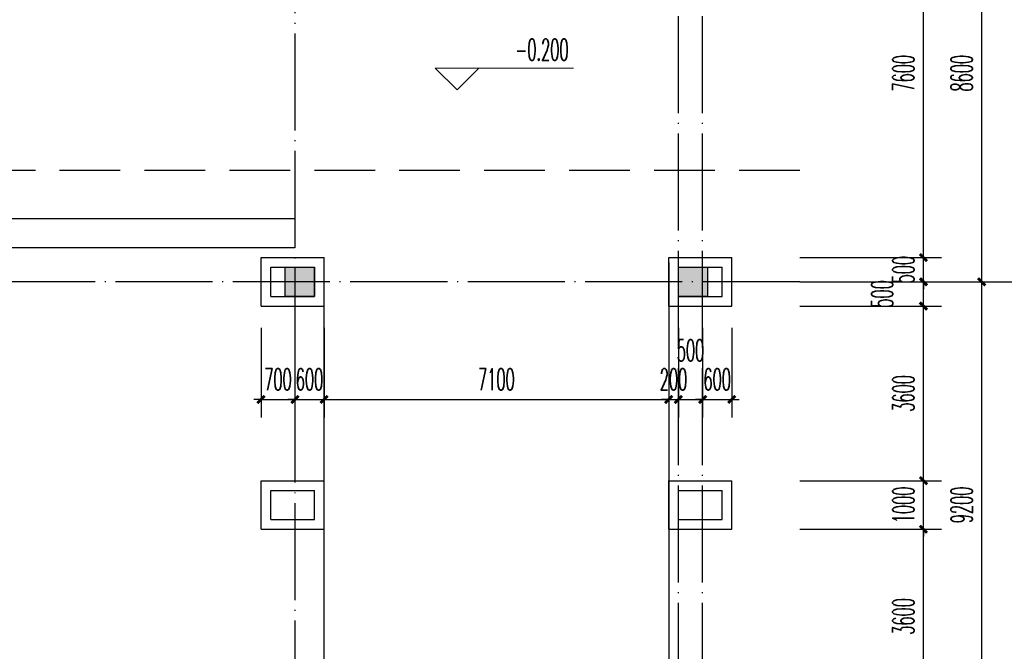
# Model space of a CAD drawing. Extents: x 1779708 to 7299578, y -1121471 to 88434.
# Tile 132 of 256: x 4384595 to 4404883, y -1003761 to -990738. Entities that reach past the tile are written whole.
import ezdxf

# ---------------------------------------------------------------- set-up
doc = ezdxf.new("R2010")
doc.units = 0
doc.header["$LTSCALE"] = 1000
doc.header["$MEASUREMENT"] = 0
doc.linetypes.add('DASH', pattern=[0.35, 0.25, -0.1])
doc.linetypes.add('DOTE', pattern=[2.42, 2, -0.2, 0.02, -0.2])
doc.layers.get('0').update_dxf_attribs({"linetype": 'CONTINUOUS'})
doc.layers.get('Defpoints').update_dxf_attribs({"linetype": 'CONTINUOUS'})
for name, color, linetype in [('AXIS', 3, 'CONTINUOUS'), ('DOTE', 1, 'DOTE'), ('PUB_DIM', 3, 'CONTINUOUS'), ('PUB_TEXT', 7, 'CONTINUOUS'), ('STAIR', 2, 'CONTINUOUS'), ('WALL', 255, 'CONTINUOUS'), ('墙柱', 2, 'CONTINUOUS'), ('室外构件', 4, 'CONTINUOUS'), ('道路', 33, 'CONTINUOUS')]:
    doc.layers.add(name, color=color, linetype=linetype)
doc.layers.add('DIM_ELEV', color=3, linetype='CONTINUOUS', lineweight=13)
doc.styles.add('_TCH_DIM', font='SIMPLEX.shx', dxfattribs={"width": 0.7, "bigfont": 'GBCBIG.shx'})
doc.styles.add('_TCH_DIM_T3', font='SIMPLEX.shx', dxfattribs={"width": 0.494118, "bigfont": 'GBCBIG.shx'})
doc.dimstyles.new('_TCH_ARCH&&150', dxfattribs={"dimtxt": 446.25, "dimasz": 150, "dimexe": 375, "dimexo": 450, "dimgap": 189.375, "dimtad": 1, "dimdec": 0, "dimzin": 0, "dimdsep": 46, "dimtxsty": '_TCH_DIM_T3', "dimblk": 'ARCHTICK', "dimcen": 0.09, "dimdle": 225, "dimclrt": 7, "dimazin": 2, "dimtfac": 1, "dimtdec": 0, "dimtix": 1, "dimtmove": 2, "dimatfit": 3, "dimfxl": 250, "dimtolj": 1, "dimtzin": 0, "dimarcsym": 0})

# ---------------------------------------------------------------- blocks, each defined once
blk = doc.blocks.new('_ArchTick')
at = {"color": 0, "linetype": 'ByBlock', "const_width": 0.4}
blk.add_lwpolyline([(-0.5, -0.5), (0.5, 0.5)], dxfattribs=at)
blk = doc.blocks.new('*D6875')
at = {"layer": 'AXIS', "color": 0, "lineweight": -2, "transparency": 16777216}
for p, q in [((90550, 64475), (90550, 74125)), ((87250, 73900), (90925, 73900)), ((87250, 64700), (90925, 64700))]:
    blk.add_line(p, q, dxfattribs=at)
at = {"layer": 'Defpoints', "color": 0, "transparency": 16777216}
for p in [(86800, 73900), (90550, 73900), (86800, 64700)]:
    blk.add_point(p, dxfattribs=at)
at = {"layer": 'AXIS', "color": 0, "lineweight": -2, "transparency": 16777216, "xscale": 150, "yscale": 150, "zscale": 150}
for p, rotation in [((90550, 73900), 90), ((90550, 64700), 270)]:
    blk.add_blockref('_ArchTick', p, dxfattribs=dict(at, rotation=rotation))
at = {"layer": 'AXIS', "color": 7, "transparency": 16777216, "insert": (90138, 69300), "char_height": 446.2, "attachment_point": 5, "rotation": 90, "style": '_TCH_DIM_T3'}
blk.add_mtext('\\A1;9200', dxfattribs=at)
blk = doc.blocks.new('*D6876')
at = {"layer": 'AXIS', "color": 0, "lineweight": -2, "transparency": 16777216}
for p, q in [((90550, 73675), (90550, 82725)), ((87250, 82500), (90925, 82500)), ((87250, 73900), (90925, 73900))]:
    blk.add_line(p, q, dxfattribs=at)
at = {"layer": 'Defpoints', "color": 0, "transparency": 16777216}
for p in [(86800, 82500), (90550, 82500), (86800, 73900)]:
    blk.add_point(p, dxfattribs=at)
at = {"layer": 'AXIS', "color": 0, "lineweight": -2, "transparency": 16777216, "xscale": 150, "yscale": 150, "zscale": 150}
for p, rotation in [((90550, 82500), 90), ((90550, 73900), 270)]:
    blk.add_blockref('_ArchTick', p, dxfattribs=dict(at, rotation=rotation))
at = {"layer": 'AXIS', "color": 7, "transparency": 16777216, "insert": (90138, 78200), "char_height": 446.2, "attachment_point": 5, "rotation": 90, "style": '_TCH_DIM_T3'}
blk.add_mtext('\\A1;8600', dxfattribs=at)
blk = doc.blocks.new('A$C13BE7D8E')
at = {"layer": '道路', "color": 3, "linetype": 'DASH', "ltscale": 5}
blk.add_line((29400, 16000), (81442, 16000), dxfattribs=at)
at = {"layer": '道路', "flags": 128}
blk.add_lwpolyline([(71000, 15000), (29900, 15000)], dxfattribs=at)
at = {"layer": '道路'}
blk.add_lwpolyline([(71000, 14400), (63000, 14400)], dxfattribs=at)
blk = doc.blocks.new('*D4671')
at = {"layer": 'Defpoints', "color": 0, "transparency": 16777216}
for p in [(4400217, -1001243), (4403217, -1001243), (4400217, -1004843)]:
    blk.add_point(p, dxfattribs=at)
at = {"layer": 'PUB_DIM', "color": 0, "lineweight": -2, "transparency": 16777216}
for p, q in [((4403217, -1005068), (4403217, -1001018)), ((4400667, -1001243), (4403592, -1001243)), ((4400667, -1004843), (4403592, -1004843))]:
    blk.add_line(p, q, dxfattribs=at)
at = {"layer": 'PUB_DIM', "color": 0, "lineweight": -2, "transparency": 16777216, "xscale": 150, "yscale": 150, "zscale": 150}
for p, rotation in [((4403217, -1001243), 90), ((4403217, -1004843), 270)]:
    blk.add_blockref('_ArchTick', p, dxfattribs=dict(at, rotation=rotation))
at = {"layer": 'PUB_DIM', "color": 7, "transparency": 16777216, "insert": (4402805, -1003043), "char_height": 446.2, "attachment_point": 5, "rotation": 90, "style": '_TCH_DIM_T3'}
blk.add_mtext('\\A1;3600', dxfattribs=at)
blk = doc.blocks.new('*D4672')
at = {"layer": 'Defpoints', "color": 0, "transparency": 16777216}
for p in [(4400217, -1000243), (4403217, -1000243), (4400217, -1001243)]:
    blk.add_point(p, dxfattribs=at)
at = {"layer": 'PUB_DIM', "color": 0, "lineweight": -2, "transparency": 16777216}
for p, q in [((4403217, -1000243), (4403217, -1000093)), ((4400667, -1000243), (4403592, -1000243)), ((4403217, -1001243), (4403217, -1000243)), ((4400667, -1001243), (4403592, -1001243)), ((4403217, -1001243), (4403217, -1001393))]:
    blk.add_line(p, q, dxfattribs=at)
at = {"layer": 'PUB_DIM', "color": 0, "lineweight": -2, "transparency": 16777216, "xscale": 150, "yscale": 150, "zscale": 150}
for p, rotation in [((4403217, -1000243), 270), ((4403217, -1001243), 90)]:
    blk.add_blockref('_ArchTick', p, dxfattribs=dict(at, rotation=rotation))
at = {"layer": 'PUB_DIM', "color": 7, "transparency": 16777216, "insert": (4402805, -1000743), "char_height": 446.2, "attachment_point": 5, "rotation": 90, "style": '_TCH_DIM_T3'}
blk.add_mtext('\\A1;1000', dxfattribs=at)
blk = doc.blocks.new('*D4673')
at = {"layer": 'Defpoints', "color": 0, "transparency": 16777216}
for p in [(4400217, -996643), (4403217, -996643), (4400217, -1000243)]:
    blk.add_point(p, dxfattribs=at)
at = {"layer": 'PUB_DIM', "color": 0, "lineweight": -2, "transparency": 16777216}
for p, q in [((4403217, -1000468), (4403217, -996418)), ((4400667, -996643), (4403592, -996643)), ((4400667, -1000243), (4403592, -1000243))]:
    blk.add_line(p, q, dxfattribs=at)
at = {"layer": 'PUB_DIM', "color": 0, "lineweight": -2, "transparency": 16777216, "xscale": 150, "yscale": 150, "zscale": 150}
for p, rotation in [((4403217, -996643), 90), ((4403217, -1000243), 270)]:
    blk.add_blockref('_ArchTick', p, dxfattribs=dict(at, rotation=rotation))
at = {"layer": 'PUB_DIM', "color": 7, "transparency": 16777216, "insert": (4402805, -998443), "char_height": 446.2, "attachment_point": 5, "rotation": 90, "style": '_TCH_DIM_T3'}
blk.add_mtext('\\A1;3600', dxfattribs=at)
blk = doc.blocks.new('*D4674')
at = {"layer": 'Defpoints', "color": 0, "transparency": 16777216}
for p in [(4400217, -996143), (4403217, -996143), (4400217, -996643)]:
    blk.add_point(p, dxfattribs=at)
at = {"layer": 'PUB_DIM', "color": 0, "lineweight": -2, "transparency": 16777216}
for p, q in [((4403217, -996868), (4403217, -995918)), ((4400667, -996143), (4403592, -996143)), ((4400667, -996643), (4403592, -996643))]:
    blk.add_line(p, q, dxfattribs=at)
at = {"layer": 'PUB_DIM', "color": 0, "lineweight": -2, "transparency": 16777216, "xscale": 150, "yscale": 150, "zscale": 150}
for p, rotation in [((4403217, -996143), 90), ((4403217, -996643), 270)]:
    blk.add_blockref('_ArchTick', p, dxfattribs=dict(at, rotation=rotation))
at = {"layer": 'PUB_DIM', "color": 7, "transparency": 16777216, "insert": (4402366, -996393), "char_height": 446.2, "attachment_point": 5, "rotation": 90, "style": '_TCH_DIM_T3'}
blk.add_mtext('\\A1;500', dxfattribs=at)
blk = doc.blocks.new('*D4675')
at = {"layer": 'Defpoints', "color": 0, "transparency": 16777216}
for p in [(4400217, -995643), (4403217, -995643), (4400217, -996143)]:
    blk.add_point(p, dxfattribs=at)
at = {"layer": 'PUB_DIM', "color": 0, "lineweight": -2, "transparency": 16777216}
for p, q in [((4403217, -995643), (4403217, -995493)), ((4400667, -995643), (4403592, -995643)), ((4403217, -996143), (4403217, -995643)), ((4400667, -996143), (4403592, -996143)), ((4403217, -996143), (4403217, -996293))]:
    blk.add_line(p, q, dxfattribs=at)
at = {"layer": 'PUB_DIM', "color": 0, "lineweight": -2, "transparency": 16777216, "xscale": 150, "yscale": 150, "zscale": 150}
for p, rotation in [((4403217, -995643), 270), ((4403217, -996143), 90)]:
    blk.add_blockref('_ArchTick', p, dxfattribs=dict(at, rotation=rotation))
at = {"layer": 'PUB_DIM', "color": 7, "transparency": 16777216, "insert": (4402805, -995893), "char_height": 446.2, "attachment_point": 5, "rotation": 90, "style": '_TCH_DIM_T3'}
blk.add_mtext('\\A1;500', dxfattribs=at)
blk = doc.blocks.new('*D4676')
at = {"layer": 'Defpoints', "color": 0, "transparency": 16777216}
for p in [(4400217, -988043), (4403217, -988043), (4400217, -995643)]:
    blk.add_point(p, dxfattribs=at)
at = {"layer": 'PUB_DIM', "color": 0, "lineweight": -2, "transparency": 16777216}
for p, q in [((4403217, -995868), (4403217, -987818)), ((4400667, -988043), (4403592, -988043)), ((4400667, -995643), (4403592, -995643))]:
    blk.add_line(p, q, dxfattribs=at)
at = {"layer": 'PUB_DIM', "color": 0, "lineweight": -2, "transparency": 16777216, "xscale": 150, "yscale": 150, "zscale": 150}
for p, rotation in [((4403217, -988043), 90), ((4403217, -995643), 270)]:
    blk.add_blockref('_ArchTick', p, dxfattribs=dict(at, rotation=rotation))
at = {"layer": 'PUB_DIM', "color": 7, "transparency": 16777216, "insert": (4402805, -991843), "char_height": 446.2, "attachment_point": 5, "rotation": 90, "style": '_TCH_DIM_T3'}
blk.add_mtext('\\A1;7600', dxfattribs=at)
blk = doc.blocks.new('*D6768')
at = {"layer": 'Defpoints', "color": 0, "transparency": 16777216}
for p in [(4398667, -996643), (4399267, -996643), (4399267, -998568)]:
    blk.add_point(p, dxfattribs=at)
at = {"layer": 'PUB_DIM', "color": 0, "lineweight": -2, "transparency": 16777216}
for p, q in [((4398667, -997093), (4398667, -998943)), ((4399267, -997093), (4399267, -998943)), ((4398667, -998568), (4398517, -998568)), ((4398667, -998568), (4399267, -998568)), ((4399267, -998568), (4399417, -998568))]:
    blk.add_line(p, q, dxfattribs=at)
at = {"layer": 'PUB_DIM', "color": 0, "lineweight": -2, "transparency": 16777216, "xscale": 150, "yscale": 150, "zscale": 150}
blk.add_blockref('_ArchTick', (4398667, -998568), dxfattribs=at)
at = {"layer": 'PUB_DIM', "color": 0, "lineweight": -2, "transparency": 16777216, "xscale": 150, "yscale": 150, "zscale": 150, "rotation": 180}
blk.add_blockref('_ArchTick', (4399267, -998568), dxfattribs=at)
at = {"layer": 'PUB_DIM', "color": 7, "transparency": 16777216, "insert": (4398967, -998155), "char_height": 446.2, "attachment_point": 5, "style": '_TCH_DIM_T3'}
blk.add_mtext('\\A1;600', dxfattribs=at)
blk = doc.blocks.new('*D6769')
at = {"layer": 'Defpoints', "color": 0, "transparency": 16777216}
for p in [(4398167, -996643), (4398667, -996643), (4398667, -998568)]:
    blk.add_point(p, dxfattribs=at)
at = {"layer": 'PUB_DIM', "color": 0, "lineweight": -2, "transparency": 16777216}
for p, q in [((4398167, -997093), (4398167, -998943)), ((4398667, -997093), (4398667, -998943)), ((4397942, -998568), (4398892, -998568))]:
    blk.add_line(p, q, dxfattribs=at)
at = {"layer": 'PUB_DIM', "color": 0, "lineweight": -2, "transparency": 16777216, "xscale": 150, "yscale": 150, "zscale": 150, "rotation": 180}
blk.add_blockref('_ArchTick', (4398167, -998568), dxfattribs=at)
at = {"layer": 'PUB_DIM', "color": 0, "lineweight": -2, "transparency": 16777216, "xscale": 150, "yscale": 150, "zscale": 150}
blk.add_blockref('_ArchTick', (4398667, -998568), dxfattribs=at)
at = {"layer": 'PUB_DIM', "color": 7, "transparency": 16777216, "insert": (4398417, -997555), "char_height": 446.2, "attachment_point": 5, "style": '_TCH_DIM_T3'}
blk.add_mtext('\\A1;500', dxfattribs=at)
blk = doc.blocks.new('*D6770')
at = {"layer": 'Defpoints', "color": 0, "transparency": 16777216}
for p in [(4397967, -996643), (4398167, -996643), (4398167, -998568)]:
    blk.add_point(p, dxfattribs=at)
at = {"layer": 'PUB_DIM', "color": 0, "lineweight": -2, "transparency": 16777216}
for p, q in [((4397967, -997093), (4397967, -998943)), ((4398167, -997093), (4398167, -998943)), ((4397967, -998568), (4397817, -998568)), ((4397967, -998568), (4398167, -998568)), ((4398167, -998568), (4398317, -998568))]:
    blk.add_line(p, q, dxfattribs=at)
at = {"layer": 'PUB_DIM', "color": 0, "lineweight": -2, "transparency": 16777216, "xscale": 150, "yscale": 150, "zscale": 150}
blk.add_blockref('_ArchTick', (4397967, -998568), dxfattribs=at)
at = {"layer": 'PUB_DIM', "color": 0, "lineweight": -2, "transparency": 16777216, "xscale": 150, "yscale": 150, "zscale": 150, "rotation": 180}
blk.add_blockref('_ArchTick', (4398167, -998568), dxfattribs=at)
at = {"layer": 'PUB_DIM', "color": 7, "transparency": 16777216, "insert": (4398067, -998155), "char_height": 446.2, "attachment_point": 5, "style": '_TCH_DIM_T3'}
blk.add_mtext('\\A1;200', dxfattribs=at)
blk = doc.blocks.new('*D6771')
at = {"layer": 'Defpoints', "color": 0, "transparency": 16777216}
for p in [(4390867, -996643), (4397967, -996643), (4397967, -998568)]:
    blk.add_point(p, dxfattribs=at)
at = {"layer": 'PUB_DIM', "color": 0, "lineweight": -2, "transparency": 16777216}
for p, q in [((4390867, -997093), (4390867, -998943)), ((4397967, -997093), (4397967, -998943)), ((4390642, -998568), (4398192, -998568))]:
    blk.add_line(p, q, dxfattribs=at)
at = {"layer": 'PUB_DIM', "color": 0, "lineweight": -2, "transparency": 16777216, "xscale": 150, "yscale": 150, "zscale": 150, "rotation": 180}
blk.add_blockref('_ArchTick', (4390867, -998568), dxfattribs=at)
at = {"layer": 'PUB_DIM', "color": 0, "lineweight": -2, "transparency": 16777216, "xscale": 150, "yscale": 150, "zscale": 150}
blk.add_blockref('_ArchTick', (4397967, -998568), dxfattribs=at)
at = {"layer": 'PUB_DIM', "color": 7, "transparency": 16777216, "insert": (4394417, -998155), "char_height": 446.2, "attachment_point": 5, "style": '_TCH_DIM_T3'}
blk.add_mtext('\\A1;7100', dxfattribs=at)
blk = doc.blocks.new('*D6772')
at = {"layer": 'Defpoints', "color": 0, "transparency": 16777216}
for p in [(4390267, -996643), (4390867, -996643), (4390867, -998568)]:
    blk.add_point(p, dxfattribs=at)
at = {"layer": 'PUB_DIM', "color": 0, "lineweight": -2, "transparency": 16777216}
for p, q in [((4390267, -997093), (4390267, -998943)), ((4390867, -997093), (4390867, -998943)), ((4390267, -998568), (4390117, -998568)), ((4390267, -998568), (4390867, -998568)), ((4390867, -998568), (4391017, -998568))]:
    blk.add_line(p, q, dxfattribs=at)
at = {"layer": 'PUB_DIM', "color": 0, "lineweight": -2, "transparency": 16777216, "xscale": 150, "yscale": 150, "zscale": 150}
blk.add_blockref('_ArchTick', (4390267, -998568), dxfattribs=at)
at = {"layer": 'PUB_DIM', "color": 0, "lineweight": -2, "transparency": 16777216, "xscale": 150, "yscale": 150, "zscale": 150, "rotation": 180}
blk.add_blockref('_ArchTick', (4390867, -998568), dxfattribs=at)
at = {"layer": 'PUB_DIM', "color": 7, "transparency": 16777216, "insert": (4390567, -998155), "char_height": 446.2, "attachment_point": 5, "style": '_TCH_DIM_T3'}
blk.add_mtext('\\A1;600', dxfattribs=at)
blk = doc.blocks.new('*D6773')
at = {"layer": 'Defpoints', "color": 0, "transparency": 16777216}
for p in [(4389567, -996643), (4390267, -996643), (4390267, -998568)]:
    blk.add_point(p, dxfattribs=at)
at = {"layer": 'PUB_DIM', "color": 0, "lineweight": -2, "transparency": 16777216}
for p, q in [((4389567, -997093), (4389567, -998943)), ((4390267, -997093), (4390267, -998943)), ((4389567, -998568), (4389417, -998568)), ((4389567, -998568), (4390267, -998568)), ((4390267, -998568), (4390417, -998568))]:
    blk.add_line(p, q, dxfattribs=at)
at = {"layer": 'PUB_DIM', "color": 0, "lineweight": -2, "transparency": 16777216, "xscale": 150, "yscale": 150, "zscale": 150}
blk.add_blockref('_ArchTick', (4389567, -998568), dxfattribs=at)
at = {"layer": 'PUB_DIM', "color": 0, "lineweight": -2, "transparency": 16777216, "xscale": 150, "yscale": 150, "zscale": 150, "rotation": 180}
blk.add_blockref('_ArchTick', (4390267, -998568), dxfattribs=at)
at = {"layer": 'PUB_DIM', "color": 7, "transparency": 16777216, "insert": (4389917, -998155), "char_height": 446.2, "attachment_point": 5, "style": '_TCH_DIM_T3'}
blk.add_mtext('\\A1;700', dxfattribs=at)
blk = doc.blocks.new('A$C159220C3')
at = {"layer": 'AXIS'}
blk.add_line((86800, 73900), (92800, 73900), dxfattribs=at)
at = {"layer": 'DOTE'}
for p, q in [((76400, 149200), (76400, 7200)), ((84300, 7200), (84300, 149200)), ((84800, 7200), (84800, 149200)), ((86800, 73900), (7200, 73900))]:
    blk.add_line(p, q, dxfattribs=at)
at = {"layer": 'AXIS'}
for p1, p2, picture, middle in [((86800, 73900), (86800, 82500), '*D6876', (90137.5, 78200)), ((86800, 64700), (86800, 73900), '*D6875', (90137.5, 69300))]:
    dim = blk.add_aligned_dim(p1=p1, p2=p2, distance=-3750, dimstyle='_TCH_ARCH&&150', dxfattribs=at)
    dim.commit()
    dim.dimension.update_dxf_attribs({"geometry": picture, "text_midpoint": middle})

msp = doc.modelspace()

# ---------------------------------------------------------------- hatches: boundary and pattern name
at = {"layer": '墙柱'}
h = msp.add_hatch(color=256, dxfattribs=at)
h.paths.add_polyline_path([(4398167.1, -1005043.3), (4398767.1, -1005043.3), (4398767.1, -1005643.3), (4398167.1, -1005643.3)])
h.paths.add_polyline_path([(4390067.1, -1005043.3), (4390667.1, -1005043.3), (4390667.1, -1005643.3), (4390067.1, -1005643.3)])
h.paths.add_polyline_path([(4398167.1, -995843.3), (4398767.1, -995843.3), (4398767.1, -996443.3), (4398167.1, -996443.3)])
h.paths.add_polyline_path([(4390067.1, -995843.3), (4390667.1, -995843.3), (4390667.1, -996443.3), (4390067.1, -996443.3)])
h.paths.add_polyline_path([(4398167.1, -987243.3), (4398767.1, -987243.3), (4398767.1, -987843.3), (4398167.1, -987843.3)])
h.paths.add_polyline_path([(4390067.1, -987243.3), (4390667.1, -987243.3), (4390667.1, -987843.3), (4390067.1, -987843.3)])
h.paths.add_polyline_path([(4398167.1, -978043.3), (4398767.1, -978043.3), (4398767.1, -978643.3), (4398167.1, -978643.3)])
h.paths.add_polyline_path([(4390067.1, -978043.3), (4390667.1, -978043.3), (4390667.1, -978643.3), (4390067.1, -978643.3)])

# ---------------------------------------------------------------- linework, layer by layer
at = {"layer": 'DIM_ELEV'}
for p, q in [((4393608.4, -992187.8), (4393158.4, -991737.8)), ((4393158.4, -991737.8), (4396008.4, -991737.8)), ((4393608.4, -992187.8), (4394058.4, -991737.8))]:
    msp.add_line(p, q, dxfattribs=at)
at = {"layer": 'STAIR'}
for p, q in [((4390867.1, -1005043.3), (4390867.1, -995643.3)), ((4397967.1, -995743.3), (4397967.1, -1005043.3))]:
    msp.add_line(p, q, dxfattribs=at)
at = {"layer": 'WALL'}
for p, q in [((4389567.1, -996643.3), (4389567.1, -995643.3)), ((4389567.1, -995643.3), (4390867.1, -995643.3)), ((4390867.1, -996643.3), (4390867.1, -995643.3)), ((4397967.1, -996643.3), (4397967.1, -995643.3)), ((4397967.1, -995643.3), (4399267.1, -995643.3)), ((4399267.1, -996643.3), (4399267.1, -995643.3)), ((4389767.1, -996443.3), (4389767.1, -995843.3)), ((4389767.1, -995843.3), (4390667.1, -995843.3)), ((4390667.1, -996443.3), (4390667.1, -995843.3)), ((4398167.1, -996443.3), (4398167.1, -995843.3)), ((4398167.1, -995843.3), (4399067.1, -995843.3)), ((4399067.1, -996443.3), (4399067.1, -995843.3)), ((4389767.1, -996443.3), (4390667.1, -996443.3)), ((4398167.1, -996443.3), (4399067.1, -996443.3)), ((4389567.1, -996643.3), (4390867.1, -996643.3)), ((4397967.1, -996643.3), (4399267.1, -996643.3)), ((4389567.1, -1001243.3), (4389567.1, -1000243.3)), ((4389567.1, -1000243.3), (4390867.1, -1000243.3)), ((4390867.1, -1001243.3), (4390867.1, -1000243.3)), ((4397967.1, -1001243.3), (4397967.1, -1000243.3)), ((4397967.1, -1000243.3), (4399267.1, -1000243.3)), ((4399267.1, -1001243.3), (4399267.1, -1000243.3)), ((4389767.1, -1001043.3), (4389767.1, -1000443.3)), ((4389767.1, -1000443.3), (4390667.1, -1000443.3)), ((4390667.1, -1001043.3), (4390667.1, -1000443.3)), ((4398167.1, -1001043.3), (4398167.1, -1000443.3)), ((4398167.1, -1000443.3), (4399067.1, -1000443.3)), ((4399067.1, -1001043.3), (4399067.1, -1000443.3)), ((4389767.1, -1001043.3), (4390667.1, -1001043.3)), ((4398167.1, -1001043.3), (4399067.1, -1001043.3)), ((4389567.1, -1001243.3), (4390867.1, -1001243.3)), ((4397967.1, -1001243.3), (4399267.1, -1001243.3))]:
    msp.add_line(p, q, dxfattribs=at)
at = {"layer": '墙柱'}
for points in [[(4390067.1, -995843.3), (4390667.1, -995843.3), (4390667.1, -996443.3), (4390067.1, -996443.3)], [(4398167.1, -995843.3), (4398767.1, -995843.3), (4398767.1, -996443.3), (4398167.1, -996443.3)]]:
    msp.add_lwpolyline(points, close=True, dxfattribs=at)

# ---------------------------------------------------------------- block references
msp.add_blockref('A$C13BE7D8E', (4319267.1, -1009843.3))
at = {"layer": '室外构件'}
msp.add_blockref('A$C159220C3', (4313867.1, -1070043.3), dxfattribs=at)

# ---------------------------------------------------------------- texts
at = {"layer": 'PUB_TEXT', "color": 7, "style": '_TCH_DIM', "width": 0.494118}
msp.add_text('-0.200', height=446.25, dxfattribs=at).set_placement((4394808.4, -991580.3))

# ---------------------------------------------------------------- dimensions: what is measured, and where the dimension line sits
at = {"layer": 'PUB_DIM'}
for p1, p2, distance, picture, middle in [((4400217.1, -995643.3), (4400217.1, -988043.3), -3000, '*D4676', (4402804.6, -991843.3)), ((4400217.1, -996143.3), (4400217.1, -995643.3), -3000, '*D4675', (4402804.6, -995893.3)), ((4400217.1, -1000243.3), (4400217.1, -996643.3), -3000, '*D4673', (4402804.6, -998443.3)), ((4389567.1, -996643.3), (4390267.1, -996643.3), -1924.7, '*D6773', (4389917.1, -998155.5)), ((4390267.1, -996643.3), (4390867.1, -996643.3), -1924.7, '*D6772', (4390567.1, -998155.5)), ((4390867.1, -996643.3), (4397967.1, -996643.3), -1924.7, '*D6771', (4394417.1, -998155.5)), ((4397967.1, -996643.3), (4398167.1, -996643.3), -1924.7, '*D6770', (4398067.1, -998155.5)), ((4398667.1, -996643.3), (4399267.1, -996643.3), -1924.7, '*D6768', (4398967.1, -998155.5)), ((4400217.1, -1001243.3), (4400217.1, -1000243.3), -3000, '*D4672', (4402804.6, -1000743.3)), ((4400217.1, -1004843.3), (4400217.1, -1001243.3), -3000, '*D4671', (4402804.6, -1003043.3))]:
    dim = msp.add_aligned_dim(p1=p1, p2=p2, distance=distance, dimstyle='_TCH_ARCH&&150', dxfattribs=at)
    dim.commit()
    dim.dimension.update_dxf_attribs({"geometry": picture, "text_midpoint": middle})
for base, p1, p2, angle, picture, middle in [((4403217.1, -996143.3), (4400217.1, -996643.3), (4400217.1, -996143.3), 90, '*D4674', (4402365.8, -996393.3)), ((4398667.1, -998568), (4398167.1, -996643.3), (4398667.1, -996643.3), 0, '*D6769', (4398417.1, -997555.5))]:
    dim = msp.add_linear_dim(base=base, p1=p1, p2=p2, angle=angle, dimstyle='_TCH_ARCH&&150', dxfattribs=at)
    dim.commit()
    dim.dimension.update_dxf_attribs({"geometry": picture, "text_midpoint": middle, "dimtype": 161})

doc.saveas('drawing.dxf')
